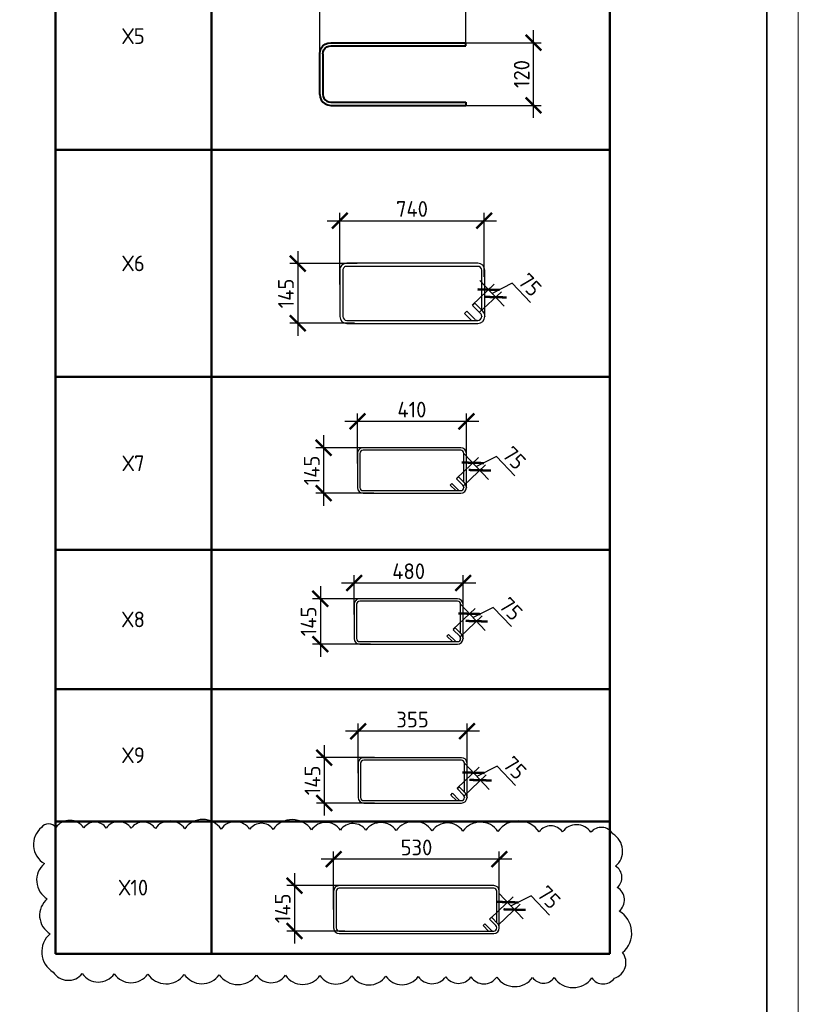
# Model space of a CAD drawing. Header units: millimetres. Extents: x 247266 to 730847, y -636031 to 10052.
# Tile 134 of 256: x 598689 to 611095, y -316107 to -300419. Entities that reach past the tile are written whole.
import ezdxf

# ---------------------------------------------------------------- set-up
doc = ezdxf.new("R2010")
doc.units = ezdxf.units.MM
for name, color, linetype, lineweight in [('Арм_хомуты', 7, 'Continuous', 18), ('Выноски', 7, 'Continuous', 20), ('размер', 7, 'Continuous', 25), ('ТОНКИЕ', 7, 'Continuous', 9)]:
    doc.layers.add(name, color=color, linetype=linetype, lineweight=lineweight)
for name, color, linetype in [('Исправления', 1, 'Continuous'), ('РАЗМЕРЫ', 7, 'Continuous'), ('ТОЛСТЫЕ_ОСНОВНЫЕ', 7, 'Continuous')]:
    doc.layers.add(name, color=color, linetype=linetype)
doc.styles.add('GOST 2.304', font='CS_Gost2304.shx')
doc.styles.add('GOST-2.304_Type-B', font='GOST_Common.ttf')
doc.dimstyles.new('СПДС', dxfattribs={"dimscale": 100, "dimtxt": 2.5, "dimasz": 2.5, "dimexe": 1.25, "dimexo": 0, "dimtad": 1, "dimdec": 0, "dimtxsty": 'GOST-2.304_Type-B', "dimblk": 'ARCHTICK', "dimcen": 2.5, "dimdle": 2, "dimadec": 0, "dimazin": 2, "dimtfac": 0.75, "dimtdec": 0, "dimtmove": 1, "dimatfit": 3, "dimfxl": 1, "dimtolj": 1, "dimarcsym": 1})

# ---------------------------------------------------------------- blocks, each defined once
blk = doc.blocks.new('*U3685')
at = {"layer": 'ТОЛСТЫЕ_ОСНОВНЫЕ', "lineweight": 35}
blk.add_lwpolyline([(20, 5), (836, 5), (836, 589), (20, 589)], close=True, dxfattribs=at)
at = {"layer": 'ТОНКИЕ'}
blk.add_lwpolyline([(0, 0), (841, 0), (841, 594), (0, 594)], close=True, dxfattribs=at)
blk = doc.blocks.new('*T1091')
at = {"layer": 'Выноски', "color": 0, "linetype": 'ByBlock', "lineweight": 50}
for p, q in [((0, 0), (8834, 0)), ((0, 0), (0, -27325)), ((2484, 0), (2484, -27325)), ((8834, 0), (8834, -27325)), ((0, -3110), (8834, -3110)), ((0, -7275), (8834, -7275)), ((0, -10895), (8834, -10895)), ((0, -14514), (8834, -14514)), ((0, -18133), (8834, -18133)), ((0, -20888), (8834, -20888)), ((0, -23106), (8834, -23106)), ((0, -25215), (8834, -25215)), ((0, -27325), (8834, -27325))]:
    blk.add_line(p, q, dxfattribs=at)
at = {"layer": 'Выноски', "color": 0, "char_height": 250, "width": 2183.67, "attachment_point": 5, "style": 'GOST-2.304_Type-B'}
for s, insert in [('Х2', (1242, -1555)), ('Х3', (1242, -5193)), ('Х4', (1242, -9085)), ('Х5', (1242, -12704)), ('Х6', (1242, -16324)), ('Х7', (1242, -19510)), ('Х8', (1242, -21997)), ('Х9', (1242, -24161)), ('Х10', (1242, -26270))]:
    blk.add_mtext(s, dxfattribs=dict(at, insert=insert))
blk = doc.blocks.new('*U138')
at = {"color": 0, "linetype": 'ByBlock', "lineweight": -2}
for p, q in [((-99.8, 25), (-99.8, 455.9)), ((-89.8, 455.9), (-99.8, 455.9)), ((-89.8, 25), (-89.8, 455.9)), ((89.8, 25), (89.8, 455.9)), ((89.8, 455.9), (99.8, 455.9)), ((99.8, 25), (99.8, 455.9)), ((-98.6, 15.9), (-99.8, 25)), ((-95.1, 7.5), (-98.6, 15.9)), ((-89.6, 0.3), (-95.1, 7.5)), ((-89, 18.5), (-89.8, 25)), ((-82.3, -5.3), (-89.6, 0.3)), ((-86.5, 12.5), (-89, 18.5)), ((-82.5, 7.3), (-86.5, 12.5)), ((-77.3, 3.3), (-82.5, 7.3)), ((-71.3, 0.9), (-77.3, 3.3)), ((-64.8, 0), (-71.3, 0.9)), ((-64.8, 0), (64.8, 0)), ((64.8, 0), (71.3, 0.9)), ((71.3, 0.9), (77.3, 3.3)), ((77.3, 3.3), (82.5, 7.3)), ((82.3, -5.3), (89.6, 0.3)), ((82.5, 7.3), (86.5, 12.5)), ((86.5, 12.5), (89, 18.5)), ((89, 18.5), (89.8, 25)), ((89.6, 0.3), (95.1, 7.5)), ((95.1, 7.5), (98.6, 15.9)), ((98.6, 15.9), (99.8, 25)), ((-73.9, -8.8), (-82.3, -5.3)), ((-64.8, -10), (-73.9, -8.8)), ((64.8, -10), (-64.8, -10)), ((64.8, -10), (73.9, -8.8)), ((73.9, -8.8), (82.3, -5.3))]:
    blk.add_line(p, q, dxfattribs=at)
at = {"style": 'GOST 2.304', "oblique": 15, "flags": 9}
for tag, p in [('ПОЗИЦИЯ', (993.5, -185)), ('ДИАМЕТР', (993.8, -189.3)), ('КЛАСС', (994.1, -193.8)), ('ДЛИНА', (994.5, -198.5)), ('МАССА', (994.8, -203.9))]:
    blk.add_attdef(tag, p, '', height=2.5, dxfattribs=at)
blk = doc.blocks.new('_ArchTick')
at = {"color": 0, "linetype": 'ByBlock', "const_width": 0.15}
blk.add_lwpolyline([(-0.5, -0.5), (0.5, 0.5)], dxfattribs=at)
blk = doc.blocks.new('*D1257')
at = {"layer": 'DEFPOINTS', "color": 0, "ltscale": 100}
for p in [(603469, -299817), (605799, -300836), (603469, -301018)]:
    blk.add_point(p, dxfattribs=at)
at = {"layer": 'размер', "color": 0, "lineweight": -2}
for p, q in [((603469, -301018), (603469, -299692)), ((605799, -300836), (605799, -299692)), ((605999, -299817), (603269, -299817))]:
    blk.add_line(p, q, dxfattribs=at)
at = {"layer": 'размер', "color": 0, "lineweight": -2, "ltscale": 100, "xscale": 250, "yscale": 250, "zscale": 250, "rotation": 180}
blk.add_blockref('_ArchTick', (603469, -299817), dxfattribs=at)
at = {"layer": 'размер', "color": 0, "lineweight": -2, "ltscale": 100, "xscale": 250, "yscale": 250, "zscale": 250}
blk.add_blockref('_ArchTick', (605799, -299817), dxfattribs=at)
at = {"layer": 'размер', "color": 0, "ltscale": 100, "insert": (604634, -299629), "char_height": 250, "attachment_point": 5, "style": 'GOST-2.304_Type-B'}
blk.add_mtext('\\A1;1170', dxfattribs=at)
blk = doc.blocks.new('*D1168')
at = {"layer": 'DEFPOINTS', "color": 0, "ltscale": 100}
for p in [(605169, -300786), (606875, -300786), (605467, -301785)]:
    blk.add_point(p, dxfattribs=at)
at = {"layer": 'РАЗМЕРЫ', "color": 0, "lineweight": -2}
for p, q in [((606875, -301985), (606875, -300586)), ((605169, -300786), (607000, -300786)), ((605467, -301785), (607000, -301785))]:
    blk.add_line(p, q, dxfattribs=at)
at = {"layer": 'РАЗМЕРЫ', "color": 0, "lineweight": -2, "ltscale": 100, "xscale": 250, "yscale": 250, "zscale": 250}
for p, rotation in [((606875, -300786), 90), ((606875, -301785), 270)]:
    blk.add_blockref('_ArchTick', p, dxfattribs=dict(at, rotation=rotation))
at = {"layer": 'РАЗМЕРЫ', "color": 0, "lineweight": 0, "ltscale": 100, "insert": (606687, -301285), "char_height": 250, "attachment_point": 5, "rotation": 90, "style": 'GOST-2.304_Type-B'}
blk.add_mtext('\\A1;120', dxfattribs=at)
blk = doc.blocks.new('*U139')
at = {"color": 0, "linetype": 'ByBlock', "lineweight": -2}
for p, q in [((-10, 160.6), (-10, 12.5)), ((-10, 159.6), (-10, 160.6)), ((0, 159.6), (0, 160.6)), ((432, 183.1), (12.5, 183.1)), ((432, 173.1), (12.5, 173.1)), ((47.8, 144), (22.3, 169.4)), ((32.8, 173.1), (54.9, 151.1)), ((444.5, 12.5), (444.5, 160.6)), ((454.5, 12.5), (454.5, 160.6)), ((22, 118.2), (-3.4, 143.7)), ((0, 140.3), (0, 12.5)), ((3.7, 150.8), (29.1, 125.3)), ((54.9, 151.1), (47.8, 144)), ((29.1, 125.3), (22, 118.2)), ((12.5, 0), (432, 0)), ((12.5, -10), (432, -10))]:
    blk.add_line(p, q, dxfattribs=at)
for centre, radius, start, end in [((12.5, 160.6), 22.5, 90, 180), ((12.5, 159.6), 22.5, 180, 225), ((12.5, 160.6), 12.5, 90, 180), ((12.5, 159.6), 12.5, 180, 225), ((13.5, 160.6), 12.5, 45, 90), ((432, 160.6), 22.5, 0, 90), ((432, 160.6), 12.5, 0, 90), ((12.5, 12.5), 22.5, 180, 270), ((12.5, 12.5), 12.5, 180, 270), ((432, 12.5), 12.5, 270, 0), ((432, 12.5), 22.5, 270, 0)]:
    blk.add_arc(centre, radius, start, end, dxfattribs=at)
at = {"style": 'GOST 2.304', "oblique": 15, "flags": 9}
for tag, p in [('ДИАМЕТР', (-52.8, -63)), ('ПОЗИЦИЯ', (-52.3, -58)), ('КЛАСС', (-53, -68.7)), ('ДЛИНА', (-52.5, -73.8)), ('МАССА', (-52.3, -78.3))]:
    blk.add_attdef(tag, p, '', height=2.5, dxfattribs=at)
blk = doc.blocks.new('*D1172')
at = {"layer": 'DEFPOINTS', "color": 0, "ltscale": 100}
for p in [(604066, -304305), (603119, -305256), (604022, -305256)]:
    blk.add_point(p, dxfattribs=at)
at = {"layer": 'РАЗМЕРЫ', "color": 0, "lineweight": -2}
for p, q in [((603119, -304105), (603119, -305456)), ((604066, -304305), (602994, -304305)), ((604022, -305256), (602994, -305256))]:
    blk.add_line(p, q, dxfattribs=at)
at = {"layer": 'РАЗМЕРЫ', "color": 0, "lineweight": -2, "ltscale": 100, "xscale": 250, "yscale": 250, "zscale": 250}
for p, rotation in [((603119, -304305), 90), ((603119, -305256), 270)]:
    blk.add_blockref('_ArchTick', p, dxfattribs=dict(at, rotation=rotation))
at = {"layer": 'РАЗМЕРЫ', "color": 0, "lineweight": 0, "ltscale": 100, "insert": (602931, -304781), "char_height": 250, "attachment_point": 5, "rotation": 90, "style": 'GOST-2.304_Type-B'}
blk.add_mtext('\\A1;145', dxfattribs=at)
blk = doc.blocks.new('*D1173')
at = {"layer": 'DEFPOINTS', "color": 0, "ltscale": 100}
for p in [(606088, -303622), (603789, -304637), (606088, -304514)]:
    blk.add_point(p, dxfattribs=at)
at = {"layer": 'РАЗМЕРЫ', "color": 0, "lineweight": -2}
for p, q in [((603789, -304637), (603789, -303497)), ((606088, -304514), (606088, -303497)), ((603589, -303622), (606288, -303622))]:
    blk.add_line(p, q, dxfattribs=at)
at = {"layer": 'РАЗМЕРЫ', "color": 0, "lineweight": -2, "ltscale": 100, "xscale": 250, "yscale": 250, "zscale": 250, "rotation": 180}
blk.add_blockref('_ArchTick', (603789, -303622), dxfattribs=at)
at = {"layer": 'РАЗМЕРЫ', "color": 0, "lineweight": -2, "ltscale": 100, "xscale": 250, "yscale": 250, "zscale": 250}
blk.add_blockref('_ArchTick', (606088, -303622), dxfattribs=at)
at = {"layer": 'РАЗМЕРЫ', "color": 0, "lineweight": 0, "ltscale": 100, "insert": (604939, -303435), "char_height": 250, "attachment_point": 5, "style": 'GOST-2.304_Type-B'}
blk.add_mtext('\\A1;740', dxfattribs=at)
blk = doc.blocks.new('*U1492')
at = {"color": 0, "linetype": 'ByBlock', "lineweight": -2}
for p, q in [((403.7, 171.8), (12.5, 171.8)), ((403.7, 161.8), (12.5, 161.8)), ((47.8, 132.7), (22.3, 158.1)), ((32.8, 161.8), (54.9, 139.8)), ((-10, 149.3), (-10, 12.5)), ((-10, 148.3), (-10, 149.3)), ((22, 106.9), (-3.4, 132.4)), ((0, 148.3), (0, 149.3)), ((0, 129), (0, 12.5)), ((3.7, 139.5), (29.1, 114)), ((54.9, 139.8), (47.8, 132.7)), ((416.2, 12.5), (416.2, 149.3)), ((426.2, 12.5), (426.2, 149.3)), ((29.1, 114), (22, 106.9)), ((12.5, 0), (403.7, 0)), ((12.5, -10), (403.7, -10))]:
    blk.add_line(p, q, dxfattribs=at)
for centre, radius, start, end in [((12.5, 149.3), 22.5, 90, 180), ((12.5, 149.3), 12.5, 90, 180), ((13.5, 149.3), 12.5, 45, 90), ((403.7, 149.3), 22.5, 0, 90), ((403.7, 149.3), 12.5, 0, 90), ((12.5, 148.3), 22.5, 180, 225), ((12.5, 148.3), 12.5, 180, 225), ((12.5, 12.5), 22.5, 180, 270), ((12.5, 12.5), 12.5, 180, 270), ((403.7, 12.5), 12.5, 270, 0), ((403.7, 12.5), 22.5, 270, 0)]:
    blk.add_arc(centre, radius, start, end, dxfattribs=at)
at = {"style": 'GOST 2.304', "oblique": 15, "flags": 9}
for tag, p in [('ДИАМЕТР', (-52.8, -63)), ('КЛАСС', (-53, -68.7)), ('ДЛИНА', (-52.5, -73.8)), ('ПОЗИЦИЯ', (-52.3, -58)), ('МАССА', (-52.3, -78.3))]:
    blk.add_attdef(tag, p, '', height=2.5, dxfattribs=at)
blk = doc.blocks.new('*D1506')
at = {"layer": 'DEFPOINTS', "color": 0, "ltscale": 100}
for p in [(604080, -311757), (604080, -312426), (605816, -312351)]:
    blk.add_point(p, dxfattribs=at)
at = {"layer": 'РАЗМЕРЫ', "color": 0, "lineweight": -2}
for p, q in [((604080, -312426), (604080, -311632)), ((605816, -312351), (605816, -311632)), ((606016, -311757), (603880, -311757))]:
    blk.add_line(p, q, dxfattribs=at)
at = {"layer": 'РАЗМЕРЫ', "color": 0, "lineweight": -2, "ltscale": 100, "xscale": 250, "yscale": 250, "zscale": 250, "rotation": 180}
blk.add_blockref('_ArchTick', (604080, -311757), dxfattribs=at)
at = {"layer": 'РАЗМЕРЫ', "color": 0, "lineweight": -2, "ltscale": 100, "xscale": 250, "yscale": 250, "zscale": 250}
blk.add_blockref('_ArchTick', (605816, -311757), dxfattribs=at)
at = {"layer": 'РАЗМЕРЫ', "color": 0, "lineweight": 0, "ltscale": 100, "insert": (604948, -311570), "char_height": 250, "attachment_point": 5, "style": 'GOST-2.304_Type-B'}
blk.add_mtext('\\A1;355', dxfattribs=at)
blk = doc.blocks.new('*D1505')
at = {"layer": 'DEFPOINTS', "color": 0, "ltscale": 100}
for p in [(604341, -312177), (603541, -312901), (604341, -312901)]:
    blk.add_point(p, dxfattribs=at)
at = {"layer": 'РАЗМЕРЫ', "color": 0, "lineweight": -2}
for p, q in [((603541, -311977), (603541, -313101)), ((604341, -312177), (603416, -312177)), ((604341, -312901), (603416, -312901))]:
    blk.add_line(p, q, dxfattribs=at)
at = {"layer": 'РАЗМЕРЫ', "color": 0, "lineweight": -2, "ltscale": 100, "xscale": 250, "yscale": 250, "zscale": 250}
for p, rotation in [((603541, -312177), 90), ((603541, -312901), 270)]:
    blk.add_blockref('_ArchTick', p, dxfattribs=dict(at, rotation=rotation))
at = {"layer": 'РАЗМЕРЫ', "color": 0, "lineweight": 0, "ltscale": 100, "insert": (603354, -312539), "char_height": 250, "attachment_point": 5, "rotation": 90, "style": 'GOST-2.304_Type-B'}
blk.add_mtext('\\A1;145', dxfattribs=at)
blk = doc.blocks.new('*D1514')
at = {"layer": 'DEFPOINTS', "color": 0, "ltscale": 100}
for p in [(606032, -312536), (605657, -312665), (605770, -312784)]:
    blk.add_point(p, dxfattribs=at)
at = {"layer": 'РАЗМЕРЫ', "color": 0, "lineweight": -2}
for p, q in [((605657, -312665), (606009, -312331)), ((605781, -312272), (606169, -312682)), ((606296, -312315), (605975, -312477)), ((606588, -312623), (606296, -312315)), ((605770, -312784), (606122, -312450))]:
    blk.add_line(p, q, dxfattribs=at)
at = {"layer": 'РАЗМЕРЫ', "color": 0, "lineweight": -2, "ltscale": 100, "xscale": 250, "yscale": 250, "zscale": 250}
for p, rotation in [((605919, -312417), 133.4647752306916), ((606032, -312536), 313.4647752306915)]:
    blk.add_blockref('_ArchTick', p, dxfattribs=dict(at, rotation=rotation))
at = {"layer": 'РАЗМЕРЫ', "color": 0, "ltscale": 100, "insert": (606578, -312340), "char_height": 250, "attachment_point": 5, "rotation": 313.4648, "style": 'GOST-2.304_Type-B'}
blk.add_mtext('\\A1;75', dxfattribs=at)
blk = doc.blocks.new('*D2860')
at = {"layer": 'DEFPOINTS', "color": 0, "ltscale": 100}
for p in [(606272, -304840), (605898, -304968), (606011, -305087)]:
    blk.add_point(p, dxfattribs=at)
at = {"layer": 'РАЗМЕРЫ', "color": 0, "lineweight": -2}
for p, q in [((605898, -304968), (606250, -304634)), ((606022, -304575), (606410, -304985)), ((606537, -304618), (606216, -304780)), ((606829, -304926), (606537, -304618)), ((606011, -305087), (606363, -304754))]:
    blk.add_line(p, q, dxfattribs=at)
at = {"layer": 'РАЗМЕРЫ', "color": 0, "lineweight": -2, "ltscale": 100, "xscale": 250, "yscale": 250, "zscale": 250}
for p, rotation in [((606160, -304720), 133.4647752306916), ((606272, -304840), 313.4647752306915)]:
    blk.add_blockref('_ArchTick', p, dxfattribs=dict(at, rotation=rotation))
at = {"layer": 'РАЗМЕРЫ', "color": 0, "ltscale": 100, "insert": (606819, -304643), "char_height": 250, "attachment_point": 5, "rotation": 313.4648, "style": 'GOST-2.304_Type-B'}
blk.add_mtext('\\A1;75', dxfattribs=at)
blk = doc.blocks.new('*D2911')
at = {"layer": 'DEFPOINTS', "color": 0, "ltscale": 100}
for p in [(604070, -306819), (605806, -307413), (604070, -307488)]:
    blk.add_point(p, dxfattribs=at)
at = {"layer": 'РАЗМЕРЫ', "color": 0, "lineweight": -2}
for p, q in [((606006, -306819), (603870, -306819)), ((604070, -307488), (604070, -306694)), ((605806, -307413), (605806, -306694))]:
    blk.add_line(p, q, dxfattribs=at)
at = {"layer": 'РАЗМЕРЫ', "color": 0, "lineweight": -2, "ltscale": 100, "xscale": 250, "yscale": 250, "zscale": 250, "rotation": 180}
blk.add_blockref('_ArchTick', (604070, -306819), dxfattribs=at)
at = {"layer": 'РАЗМЕРЫ', "color": 0, "lineweight": -2, "ltscale": 100, "xscale": 250, "yscale": 250, "zscale": 250}
blk.add_blockref('_ArchTick', (605806, -306819), dxfattribs=at)
at = {"layer": 'РАЗМЕРЫ', "color": 0, "lineweight": 0, "ltscale": 100, "insert": (604938, -306632), "char_height": 250, "attachment_point": 5, "style": 'GOST-2.304_Type-B'}
blk.add_mtext('\\A1;410', dxfattribs=at)
blk = doc.blocks.new('*D2912')
at = {"layer": 'DEFPOINTS', "color": 0, "ltscale": 100}
for p in [(604331, -307239), (603531, -307963), (604331, -307963)]:
    blk.add_point(p, dxfattribs=at)
at = {"layer": 'РАЗМЕРЫ', "color": 0, "lineweight": -2}
for p, q in [((603531, -307039), (603531, -308163)), ((604331, -307239), (603406, -307239)), ((604331, -307963), (603406, -307963))]:
    blk.add_line(p, q, dxfattribs=at)
at = {"layer": 'РАЗМЕРЫ', "color": 0, "lineweight": -2, "ltscale": 100, "xscale": 250, "yscale": 250, "zscale": 250}
for p, rotation in [((603531, -307239), 90), ((603531, -307963), 270)]:
    blk.add_blockref('_ArchTick', p, dxfattribs=dict(at, rotation=rotation))
at = {"layer": 'РАЗМЕРЫ', "color": 0, "lineweight": 0, "ltscale": 100, "insert": (603343, -307601), "char_height": 250, "attachment_point": 5, "rotation": 90, "style": 'GOST-2.304_Type-B'}
blk.add_mtext('\\A1;145', dxfattribs=at)
blk = doc.blocks.new('*D2910')
at = {"layer": 'DEFPOINTS', "color": 0, "ltscale": 100}
for p in [(606021, -307598), (605647, -307727), (605760, -307846)]:
    blk.add_point(p, dxfattribs=at)
at = {"layer": 'РАЗМЕРЫ', "color": 0, "lineweight": -2}
for p, q in [((605647, -307727), (605999, -307393)), ((605771, -307334), (606159, -307744)), ((606286, -307377), (605965, -307539)), ((606577, -307685), (606286, -307377)), ((605760, -307846), (606112, -307512))]:
    blk.add_line(p, q, dxfattribs=at)
at = {"layer": 'РАЗМЕРЫ', "color": 0, "lineweight": -2, "ltscale": 100, "xscale": 250, "yscale": 250, "zscale": 250}
for p, rotation in [((605908, -307479), 133.4647752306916), ((606021, -307598), 313.4647752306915)]:
    blk.add_blockref('_ArchTick', p, dxfattribs=dict(at, rotation=rotation))
at = {"layer": 'РАЗМЕРЫ', "color": 0, "ltscale": 100, "insert": (606568, -307402), "char_height": 250, "attachment_point": 5, "rotation": 313.4648, "style": 'GOST-2.304_Type-B'}
blk.add_mtext('\\A1;75', dxfattribs=at)
blk = doc.blocks.new('*D2913')
at = {"layer": 'DEFPOINTS', "color": 0, "ltscale": 100}
for p in [(604018, -309395), (605754, -309818), (604018, -309894)]:
    blk.add_point(p, dxfattribs=at)
at = {"layer": 'РАЗМЕРЫ', "color": 0, "lineweight": -2}
for p, q in [((604018, -309894), (604018, -309270)), ((605754, -309818), (605754, -309270)), ((605954, -309395), (603818, -309395))]:
    blk.add_line(p, q, dxfattribs=at)
at = {"layer": 'РАЗМЕРЫ', "color": 0, "lineweight": -2, "ltscale": 100, "xscale": 250, "yscale": 250, "zscale": 250, "rotation": 180}
blk.add_blockref('_ArchTick', (604018, -309395), dxfattribs=at)
at = {"layer": 'РАЗМЕРЫ', "color": 0, "lineweight": -2, "ltscale": 100, "xscale": 250, "yscale": 250, "zscale": 250}
blk.add_blockref('_ArchTick', (605754, -309395), dxfattribs=at)
at = {"layer": 'РАЗМЕРЫ', "color": 0, "lineweight": 0, "ltscale": 100, "insert": (604886, -309207), "char_height": 250, "attachment_point": 5, "style": 'GOST-2.304_Type-B'}
blk.add_mtext('\\A1;480', dxfattribs=at)
blk = doc.blocks.new('*D2914')
at = {"layer": 'DEFPOINTS', "color": 0, "ltscale": 100}
for p in [(604278, -309644), (603479, -310368), (604278, -310368)]:
    blk.add_point(p, dxfattribs=at)
at = {"layer": 'РАЗМЕРЫ', "color": 0, "lineweight": -2}
for p, q in [((603479, -309444), (603479, -310568)), ((604278, -309644), (603354, -309644)), ((604278, -310368), (603354, -310368))]:
    blk.add_line(p, q, dxfattribs=at)
at = {"layer": 'РАЗМЕРЫ', "color": 0, "lineweight": -2, "ltscale": 100, "xscale": 250, "yscale": 250, "zscale": 250}
for p, rotation in [((603479, -309644), 90), ((603479, -310368), 270)]:
    blk.add_blockref('_ArchTick', p, dxfattribs=dict(at, rotation=rotation))
at = {"layer": 'РАЗМЕРЫ', "color": 0, "lineweight": 0, "ltscale": 100, "insert": (603291, -310006), "char_height": 250, "attachment_point": 5, "rotation": 90, "style": 'GOST-2.304_Type-B'}
blk.add_mtext('\\A1;145', dxfattribs=at)
blk = doc.blocks.new('*D2915')
at = {"layer": 'DEFPOINTS', "color": 0, "ltscale": 100}
for p in [(605595, -310132), (605969, -310003), (605707, -310251)]:
    blk.add_point(p, dxfattribs=at)
at = {"layer": 'РАЗМЕРЫ', "color": 0, "lineweight": -2}
for p, q in [((605595, -310132), (605947, -309798)), ((605718, -309739), (606106, -310149)), ((606233, -309782), (605912, -309944)), ((606525, -310090), (606233, -309782)), ((605707, -310251), (606060, -309917))]:
    blk.add_line(p, q, dxfattribs=at)
at = {"layer": 'РАЗМЕРЫ', "color": 0, "lineweight": -2, "ltscale": 100, "xscale": 250, "yscale": 250, "zscale": 250}
for p, rotation in [((605856, -309884), 133.4647752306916), ((605969, -310003), 313.4647752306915)]:
    blk.add_blockref('_ArchTick', p, dxfattribs=dict(at, rotation=rotation))
at = {"layer": 'РАЗМЕРЫ', "color": 0, "ltscale": 100, "insert": (606515, -309807), "char_height": 250, "attachment_point": 5, "rotation": 313.4648, "style": 'GOST-2.304_Type-B'}
blk.add_mtext('\\A1;75', dxfattribs=at)
blk = doc.blocks.new('*U3184')
at = {"color": 0, "linetype": 'ByBlock', "lineweight": -2}
for p, q in [((-10, 159.3), (-10, 12.5)), ((-10, 158.3), (-10, 159.3)), ((0, 158.3), (0, 159.3)), ((631, 181.8), (12.5, 181.8)), ((631, 171.8), (12.5, 171.8)), ((47.8, 142.7), (22.3, 168.1)), ((32.8, 171.8), (54.9, 149.8)), ((643.5, 12.5), (643.5, 159.3)), ((653.5, 12.5), (653.5, 159.3)), ((22, 116.9), (-3.4, 142.4)), ((0, 139), (0, 12.5)), ((3.7, 149.5), (29.1, 124)), ((29.1, 124), (22, 116.9)), ((54.9, 149.8), (47.8, 142.7)), ((12.5, 0), (631, 0)), ((12.5, -10), (631, -10))]:
    blk.add_line(p, q, dxfattribs=at)
for centre, radius, start, end in [((12.5, 159.3), 22.5, 90, 180), ((12.5, 158.3), 22.5, 180, 225), ((12.5, 159.3), 12.5, 90, 180), ((12.5, 158.3), 12.5, 180, 225), ((13.5, 159.3), 12.5, 45, 90), ((631, 159.3), 22.5, 0, 90), ((631, 159.3), 12.5, 0, 90), ((12.5, 12.5), 22.5, 180, 270), ((12.5, 12.5), 12.5, 180, 270), ((631, 12.5), 12.5, 270, 0), ((631, 12.5), 22.5, 270, 0)]:
    blk.add_arc(centre, radius, start, end, dxfattribs=at)
at = {"style": 'GOST 2.304', "oblique": 15, "flags": 9}
for tag, p in [('ДИАМЕТР', (-52.8, -63)), ('КЛАСС', (-53, -68.7)), ('ДЛИНА', (-52.5, -73.8)), ('ПОЗИЦИЯ', (-52.3, -58)), ('МАССА', (-52.3, -78.3))]:
    blk.add_attdef(tag, p, '', height=2.5, dxfattribs=at)
blk = doc.blocks.new('*D3191')
at = {"layer": 'DEFPOINTS', "color": 0, "ltscale": 100}
for p in [(603691, -313796), (606331, -314390), (603691, -314598)]:
    blk.add_point(p, dxfattribs=at)
at = {"layer": 'РАЗМЕРЫ', "color": 0, "lineweight": -2}
for p, q in [((603691, -314598), (603691, -313671)), ((606331, -314390), (606331, -313671)), ((606531, -313796), (603491, -313796))]:
    blk.add_line(p, q, dxfattribs=at)
at = {"layer": 'РАЗМЕРЫ', "color": 0, "lineweight": -2, "ltscale": 100, "xscale": 250, "yscale": 250, "zscale": 250, "rotation": 180}
blk.add_blockref('_ArchTick', (603691, -313796), dxfattribs=at)
at = {"layer": 'РАЗМЕРЫ', "color": 0, "lineweight": -2, "ltscale": 100, "xscale": 250, "yscale": 250, "zscale": 250}
blk.add_blockref('_ArchTick', (606331, -313796), dxfattribs=at)
at = {"layer": 'РАЗМЕРЫ', "color": 0, "lineweight": 0, "ltscale": 100, "insert": (605011, -313608), "char_height": 250, "attachment_point": 5, "style": 'GOST-2.304_Type-B'}
blk.add_mtext('\\A1;530', dxfattribs=at)
blk = doc.blocks.new('*D3192')
at = {"layer": 'DEFPOINTS', "color": 0, "ltscale": 100}
for p in [(603868, -314216), (603068, -314939), (603868, -314939)]:
    blk.add_point(p, dxfattribs=at)
at = {"layer": 'РАЗМЕРЫ', "color": 0, "lineweight": -2}
for p, q in [((603068, -314016), (603068, -315139)), ((603868, -314216), (602943, -314216)), ((603868, -314939), (602943, -314939))]:
    blk.add_line(p, q, dxfattribs=at)
at = {"layer": 'РАЗМЕРЫ', "color": 0, "lineweight": -2, "ltscale": 100, "xscale": 250, "yscale": 250, "zscale": 250}
for p, rotation in [((603068, -314216), 90), ((603068, -314939), 270)]:
    blk.add_blockref('_ArchTick', p, dxfattribs=dict(at, rotation=rotation))
at = {"layer": 'РАЗМЕРЫ', "color": 0, "lineweight": 0, "ltscale": 100, "insert": (602880, -314578), "char_height": 250, "attachment_point": 5, "rotation": 90, "style": 'GOST-2.304_Type-B'}
blk.add_mtext('\\A1;145', dxfattribs=at)
blk = doc.blocks.new('*D3193')
at = {"layer": 'DEFPOINTS', "color": 0, "ltscale": 100}
for p in [(606574, -314598), (606200, -314727), (606313, -314846)]:
    blk.add_point(p, dxfattribs=at)
at = {"layer": 'РАЗМЕРЫ', "color": 0, "lineweight": -2}
for p, q in [((606324, -314334), (606712, -314743)), ((606200, -314727), (606552, -314393)), ((606313, -314846), (606665, -314512)), ((606839, -314377), (606518, -314539)), ((607131, -314685), (606839, -314377))]:
    blk.add_line(p, q, dxfattribs=at)
at = {"layer": 'РАЗМЕРЫ', "color": 0, "lineweight": -2, "ltscale": 100, "xscale": 250, "yscale": 250, "zscale": 250}
for p, rotation in [((606461, -314479), 133.4647752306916), ((606574, -314598), 313.4647752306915)]:
    blk.add_blockref('_ArchTick', p, dxfattribs=dict(at, rotation=rotation))
at = {"layer": 'РАЗМЕРЫ', "color": 0, "ltscale": 100, "insert": (607121, -314402), "char_height": 250, "attachment_point": 5, "rotation": 313.4648, "style": 'GOST-2.304_Type-B'}
blk.add_mtext('\\A1;75', dxfattribs=at)

msp = doc.modelspace()

# ---------------------------------------------------------------- linework, layer by layer
at = {"layer": 'Исправления'}
msp.add_lwpolyline([(599035.95, -313289.29, 0.52056705), (599083.08, -313865.14, 0.52056705), (599128.97, -314425.88, 0.52056705), (599174.57, -314983.11, 0.52056705), (599224.41, -315592.12, 0.52056705), (599686.48, -315616.98, 0.52056705), (600194.54, -315621.39, 0.52056705), (600728.19, -315626.02, 0.52056705), (601311.31, -315631.07, 0.52056705), (601869.13, -315635.91, 0.52056705), (602461.47, -315641.05, 0.52056705), (602923.86, -315645.06, 0.52056705), (603473.64, -315649.83, 0.52056705), (603980.33, -315654.23, 0.52056705), (604523.97, -315658.95, 0.52056705), (605038.92, -315663.41, 0.52056705), (605477.9, -315667.22, 0.52056705), (605877.46, -315670.69, 0.52056705), (606290.85, -315674.28, 0.52056705), (606861.92, -315679.23, 0.52056705), (607204.76, -315682.2, 0.52056705), (607804.33, -315687.41, 0.52056705), (608164.8, -315690.53, 0.52056705), (608294.42, -315280.43, 0.52056705), (608240.67, -314623.65, 0.52056705), (608209.76, -314245.91, 0.52056705), (608182.05, -313907.34, 0.52056705), (608139.84, -313391.52, 0.52056705), (607790.96, -313365.24, 0.52056705), (607336.69, -313361.3, 0.52056705), (606964.96, -313358.08, 0.52056705), (606308.74, -313352.38, 0.52056705), (605750.92, -313347.55, 0.52056705), (605260.39, -313343.29, 0.52056705), (604688.95, -313338.33, 0.52056705), (604205.23, -313334.14, 0.52056705), (603799.8, -313330.62, 0.52056705), (603339.03, -313326.62, 0.52056705), (602727.19, -313321.31, 0.52056705), (602355.39, -313318.09, 0.52056705), (601896.68, -313314.11, 0.52056705), (601318.02, -313309.09, 0.52056705), (600850.76, -313305.03, 0.52056705), (600466.1, -313301.7, 0.52056705), (600069.08, -313298.25, 0.52056705), (599711.99, -313295.15, 0.52056705), (599265.76, -313291.28, 0.52056705)], format="xyb", close=True, dxfattribs=at)

# ---------------------------------------------------------------- block references
at = {"xscale": 100, "yscale": 100, "zscale": 100}
msp.add_blockref('*U3685', (526994.57, -345086.19, 3100), dxfattribs=at)
msp.add_blockref('*T1091', (599260.15, -287977.61))
at = {"lineweight": 30, "rotation": 180}
for name, p, xscale, yscale, zscale in [('*U139', (606050.15, -304349.03, 1800), 4.97475, 4.97475, 4.97475), ('*U1492', (605766.19, -307279.22), 3.9798, 3.9798, 3.9798), ('*U1492', (605713.78, -309684.29), 3.9798, 3.9798, 3.9798), ('*U1492', (605776.46, -312217.28), 3.9798, 3.9798, 3.9798), ('*U3184', (606291.18, -314255.71), 3.9798, 3.9798, 3.9798)]:
    msp.add_blockref(name, p, dxfattribs=dict(at, xscale=xscale, yscale=yscale, zscale=zscale))
at = {"layer": 'Арм_хомуты', "lineweight": 40, "xscale": 5, "yscale": 5, "zscale": 5, "rotation": 270}
msp.add_blockref('*U138', (603519.47, -301285.41), dxfattribs=at)

# ---------------------------------------------------------------- dimensions: what is measured, and where the dimension line sits
at = {"layer": 'размер'}
dim = msp.add_linear_dim(base=(603469.47, -299817.37), p1=(605798.98, -300836.27), p2=(603469.47, -301018.18), text='1170', dimstyle='СПДС', dxfattribs=at)
dim.commit()
dim.dimension.update_dxf_attribs({"geometry": '*D1257', "text_midpoint": (604634.23, -299629.49)})
at = {"layer": 'РАЗМЕРЫ', "lineweight": 0}
for base, p1, p2, text, picture, middle in [((606874.9, -300786.27), (605466.71, -301784.55), (605169.48, -300786.27), '120', '*D1168', (606687.27, -301285.41)), ((603118.67, -305256.07, 1800), (604065.66, -304305.27, 1800), (604022.34, -305256.07, 1800), '145', '*D1172', (602931.04, -304780.67, 1800))]:
    dim = msp.add_linear_dim(base=base, p1=p1, p2=p2, angle=90, text=text, dimstyle='СПДС', override={"dimlfac": 0.2, "dimtofl": 0}, dxfattribs=at)
    dim.commit()
    dim.dimension.update_dxf_attribs({"geometry": picture, "text_midpoint": middle})
for base, p1, p2, text, override, picture, middle in [((606088.38, -303622.5), (603789.19, -304636.84, 1800), (606088.38, -304513.9, 1800), '740', {"dimlfac": 0.2, "dimtofl": 0}, '*D1173', (604938.78, -303434.62)), ((604070.16, -306819.39), (605805.99, -307413.22), (604070.16, -307488.43), '410', {"dimlfac": 0.2, "dimrnd": 5}, '*D2911', (604938.07, -306631.77)), ((604017.75, -309394.78), (605753.58, -309818.29), (604017.75, -309893.51), '480', {"dimlfac": 0.2, "dimrnd": 5}, '*D2913', (604885.66, -309207.16)), ((604080.43, -311757.45), (605816.26, -312351.27), (604080.43, -312426.49), '355', {"dimlfac": 0.2, "dimrnd": 5}, '*D1506', (604948.35, -311569.82))]:
    dim = msp.add_linear_dim(base=base, p1=p1, p2=p2, text=text, dimstyle='СПДС', override=override, dxfattribs=at)
    dim.commit()
    dim.dimension.update_dxf_attribs({"geometry": picture, "text_midpoint": middle})
at = {"layer": 'РАЗМЕРЫ'}
for p1, p2, picture, middle in [((605898.11, -304968.13), (606011.02, -305087.26), '*D2860', (606716.1, -304534.27)), ((605646.96, -307727), (605759.88, -307846.13), '*D2910', (606464.96, -307293.13)), ((605594.56, -310132.07), (605707.47, -310251.2), '*D2915', (606412.55, -309698.21)), ((605657.24, -312665.05), (605770.15, -312784.18), '*D1514', (606475.23, -312231.19)), ((606200.1, -314726.91), (606313.01, -314846.04), '*D3193', (607018.09, -314293.05))]:
    dim = msp.add_aligned_dim(p1=p1, p2=p2, distance=360.15, text='75', dimstyle='СПДС', override={"dimlfac": 0.2, "dimrnd": 5}, dxfattribs=at)
    dim.commit()
    dim.dimension.update_dxf_attribs({"geometry": picture, "text_midpoint": middle})
at = {"layer": 'РАЗМЕРЫ', "lineweight": 0}
for base, p1, p2, picture, middle in [((603530.95, -307962.95), (604330.91, -307239.42), (604330.91, -307962.95), '*D2912', (603343.33, -307601.18)), ((603478.55, -310368.02), (604278.5, -309644.5), (604278.5, -310368.02), '*D2914', (603290.92, -310006.26)), ((603541.23, -312901), (604341.18, -312177.48), (604341.18, -312901), '*D1505', (603353.6, -312539.24)), ((603067.56, -314939.43), (603867.51, -314215.91), (603867.51, -314939.43), '*D3192', (602879.93, -314577.67))]:
    dim = msp.add_linear_dim(base=base, p1=p1, p2=p2, angle=90, dimstyle='СПДС', override={"dimlfac": 0.2}, dxfattribs=at)
    dim.commit()
    dim.dimension.update_dxf_attribs({"geometry": picture, "text_midpoint": middle})
dim = msp.add_linear_dim(base=(603690.54, -313795.88), p1=(606330.97, -314389.7), p2=(603690.54, -314597.57), dimstyle='СПДС', override={"dimlfac": 0.2, "dimrnd": 5}, dxfattribs=at)
dim.commit()
dim.dimension.update_dxf_attribs({"geometry": '*D3191', "text_midpoint": (605010.76, -313608.26)})

doc.saveas('drawing.dxf')
